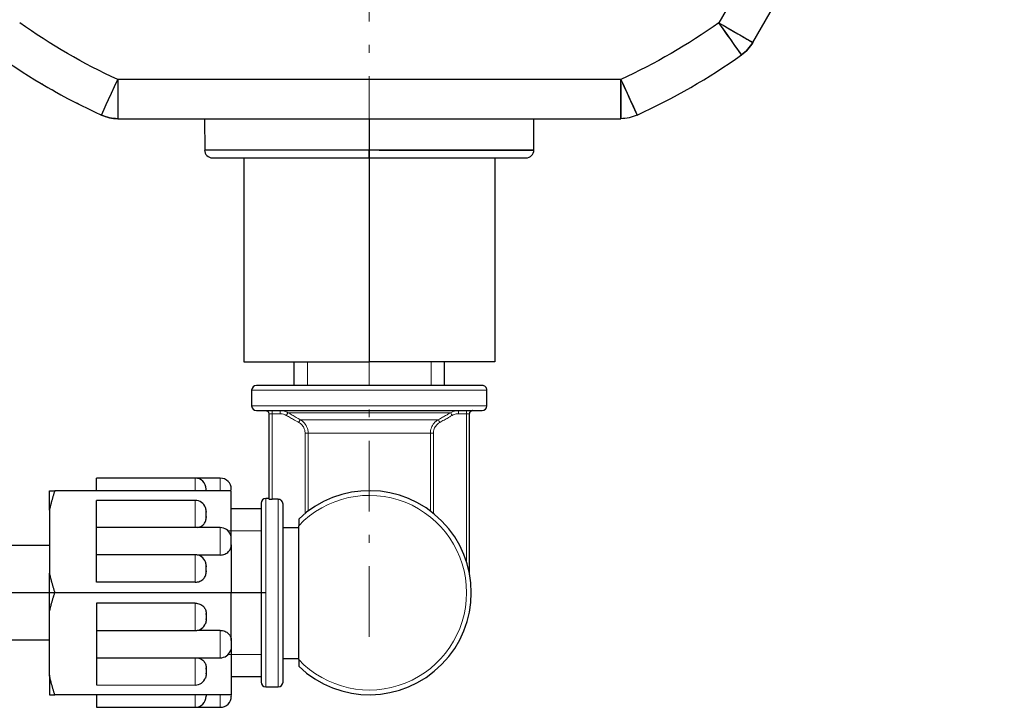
# Model space of a CAD drawing. Header units: millimetres. Extents: x 18 to 610, y -123 to 280.
# Tile 4 of 53: x 225 to 288, y 47 to 91. Entities that reach past the tile are written whole.
import ezdxf

# ---------------------------------------------------------------- set-up
doc = ezdxf.new("R2010")
doc.units = ezdxf.units.MM
doc.linetypes.add('CENTER', pattern=[8, 4.5, -1.5, 0.5, -1.5])
doc.linetypes.add('SOLID', pattern=[0])
doc.styles.add('Arial', font='Arial.ttf', dxfattribs={"height": 5})
doc.dimstyles.get("Standard").update_dxf_attribs({"dimtxt": 5, "dimasz": 5, "dimexe": 0.18, "dimexo": 0.0625, "dimgap": 0.09, "dimtad": 0, "dimtih": 1, "dimtoh": 1, "dimdec": 4, "dimzin": 0, "dimdsep": 46, "dimtxsty": 'Arial', "dimcen": 0.09, "dimadec": 0, "dimazin": 0, "dimtfac": 1, "dimtdec": 4, "dimtofl": 0, "dimtmove": 0, "dimatfit": 3, "dimfxl": 0, "dimtolj": 1, "dimtzin": 0, "dimarcsym": 0})

# ---------------------------------------------------------------- blocks, each defined once
blk = doc.blocks.new('*D12')
at = {"color": 0, "lineweight": -2}
for p, q in [((235.424, 270.99), (119.743, 270.99)), ((121.143, 59.69), (121.143, 265.99)), ((240.824, 54.69), (119.743, 54.69))]:
    blk.add_line(p, q, dxfattribs=at)
at = {"color": 0}
for points in [[(121.976, 265.99), (120.31, 265.99), (121.143, 270.99)], [(120.31, 59.69), (121.976, 59.69), (121.143, 54.69)]]:
    blk.add_solid(points, dxfattribs=at)
at = {"layer": 'Defpoints', "color": 0}
for p in [(121.143, 270.99), (235.424, 270.99), (240.824, 54.69)]:
    blk.add_point(p, dxfattribs=at)
at = {"color": 0, "lineweight": 9, "insert": (116.09, 162.84), "char_height": 5, "attachment_point": 5, "rotation": 90, "style": 'Arial'}
blk.add_mtext('\\A1;216.3', dxfattribs=at)
blk = doc.blocks.new('BlockOfCenters_2', base_point=(247.424, 122.39))
at = {"color": 6, "linetype": 'CENTER', "lineweight": 9}
for points in [[(247.424, 159.59), (247.424, 85.19)], [(284.624, 122.39), (210.224, 122.39)]]:
    blk.add_lwpolyline(points, dxfattribs=at)
blk = doc.blocks.new('BlockOfViews_3')
at = {"linetype": 'SOLID', "lineweight": 30}
for p, q in [((285.755, 118.78, 62.544), (269.716, 91, 62.544)), ((271.881, 89.75, 60.044), (287.92, 117.53, 60.044)), ((263.463, 87.39, 62.544), (231.385, 87.39, 62.544)), ((231.385, 84.89, 60.044), (263.463, 84.89, 60.044)), ((236.928, 84.89, 11.319), (236.929, 82.89, 11.368)), ((247.424, 84.89, 21.544), (247.424, 82.89, 21.544)), ((257.919, 82.89, 11.368), (257.92, 84.89, 11.319)), ((239.424, 82.39, 15.663), (239.424, 69.39, 15.663)), ((247.424, 82.39, 20.282), (247.424, 69.39, 20.282)), ((255.424, 82.39, 15.663), (255.424, 69.39, 15.663)), ((239.424, 69.39, 15.663), (247.424, 69.39, 20.282)), ((242.624, 69.39, 11.044), (242.624, 67.89, 11.044)), ((255.424, 69.39, 15.663), (247.424, 69.39, 20.282)), ((252.224, 67.89, 11.044), (252.224, 69.39, 11.044)), ((239.924, 67.59, 11.044), (239.924, 66.59, 11.044)), ((254.924, 66.59, 11.044), (254.924, 67.59, 11.044)), ((240.826, 66.29, 11.626), (240.873, 66.285, 11.65)), ((240.873, 66.285, 11.65), (240.952, 66.246, 11.638)), ((240.952, 66.246, 11.638), (241.007, 66.177, 11.629)), ((241.007, 66.177, 11.629), (241.025, 66.09, 11.61)), ((241.024, 66.09, 11.594), (241.024, 60.665, 11.594)), ((253.822, 66.09, 11.626), (253.841, 66.177, 11.629)), ((253.824, 55.826, 11.594), (253.824, 66.09, 11.594)), ((253.841, 66.177, 11.629), (253.896, 66.246, 11.638)), ((253.896, 66.246, 11.638), (253.975, 66.285, 11.65)), ((253.975, 66.285, 11.65), (254.023, 66.29, 11.626)), ((236.324, 61.99, 13.044), (230.024, 61.99, 13.044)), ((237.924, 61.99, 11.042), (236.324, 61.99, 11.042)), ((238.624, 61.19, 14.797), (227.374, 61.19, 14.797)), ((238.624, 58.134, 16.562), (238.624, 61.19, 14.797)), ((236.324, 60.572, 15.517), (230.024, 60.571, 15.452)), ((241.024, 60.69, 11.044), (240.824, 60.69, 11.044)), ((241.624, 60.643, 11.794), (241.224, 60.643, 11.794)), ((241.924, 60.325, 11.794), (241.924, 60.34, 11.794)), ((227.024, 59.945, 15.516), (227.024, 55.935, 17.831)), ((237.024, 59.866, 15.562), (237.024, 59.81, 15.594)), ((240.524, 60.04, 11.044), (238.624, 60.039, 11.1)), ((237.024, 59.552, 15.743), (237.024, 59.478, 15.785)), ((237.924, 58.84, 16.517), (230.024, 58.839, 16.452)), ((242.924, 58.823, 11.794), (241.924, 58.823, 11.794)), ((242.924, 50.425, 15.644), (242.924, 58.955, 15.644)), ((227.024, 57.688, 11.161), (191.024, 57.689, 11.108)), ((238.624, 57.746, 16.785), (238.624, 54.69, 18.55)), ((236.324, 57.108, 17.517), (230.024, 57.107, 17.452)), ((237.924, 57.091, 17.164), (236.446, 57.091, 17.164)), ((237.024, 56.402, 17.562), (237.024, 56.346, 17.594)), ((237.024, 56.088, 17.743), (237.024, 56.014, 17.785)), ((236.324, 55.359, 18.164), (230.024, 55.359, 18.164)), ((238.624, 54.69, 18.55), (227.374, 54.69, 18.55)), ((238.624, 51.634, 16.785), (238.624, 54.69, 18.55)), ((236.324, 54.021, 18.164), (230.024, 54.021, 18.164)), ((227.024, 49.435, 15.516), (227.024, 53.445, 17.831)), ((237.024, 53.292, 17.743), (237.024, 53.366, 17.785)), ((237.024, 52.978, 17.562), (237.024, 53.034, 17.594)), ((230.024, 52.273, 17.452), (236.324, 52.272, 17.517)), ((237.924, 52.289, 17.164), (236.446, 52.289, 17.164)), ((191.024, 51.69, 11.044), (227.024, 51.69, 11.044)), ((238.624, 51.246, 16.562), (238.624, 48.19, 14.797)), ((230.024, 50.541, 16.452), (237.924, 50.54, 16.517)), ((241.924, 50.49, 11.044), (242.924, 50.49, 11.044)), ((237.024, 49.828, 15.743), (237.024, 49.902, 15.785)), ((237.024, 49.514, 15.562), (237.024, 49.57, 15.594)), ((238.624, 49.34, 11.044), (240.524, 49.34, 11.044)), ((230.024, 48.809, 15.452), (236.324, 48.808, 15.517)), ((240.824, 48.69, 11.044), (241.624, 48.69, 11.044)), ((238.624, 48.19, 14.797), (227.374, 48.19, 14.797)), ((230.024, 47.39, 13.044), (236.324, 47.39, 13.044)), ((236.324, 47.39, 11.042), (237.924, 47.39, 11.042))]:
    blk.add_line(p, q, dxfattribs=at)
at = {"linetype": 'SOLID', "lineweight": 9}
for p, q in [((243.486, 69.39, 15.939), (243.486, 67.89, 15.939)), ((251.363, 69.39, 15.939), (251.363, 67.89, 15.939)), ((238.42, 58.629, 16.489), (240.524, 58.629, 16.489)), ((238.42, 50.751, 16.489), (240.524, 50.751, 16.489))]:
    blk.add_line(p, q, dxfattribs=at)
at = {"color": 196, "linetype": 'SOLID', "lineweight": 9}
for p, q in [((241.224, 60.643, 11.794), (241.224, 66.09, 11.794)), ((241.224, 66.09, 11.794), (241.735, 66.09, 11.794)), ((253.113, 66.09, 11.794), (253.624, 66.09, 11.794)), ((253.624, 66.09, 11.794), (253.624, 56.642, 11.794)), ((243.333, 64.847, 11.794), (243.333, 59.741, 11.794)), ((243.528, 59.893, 11.949), (243.528, 64.847, 11.949)), ((251.321, 64.847, 11.949), (251.321, 59.893, 11.949)), ((251.515, 59.741, 11.794), (251.515, 64.847, 11.794))]:
    blk.add_line(p, q, dxfattribs=at)
at = {"color": 6, "linetype": 'CENTER', "lineweight": 9}
blk.add_lwpolyline([(247.424, 51.87), (247.424, 85.71)], dxfattribs=at)
at = {"linetype": 'SOLID', "lineweight": 30, "extrusion": (0, 0, -1)}
for centre, radius, start, end in [((-247.424, 122.39, -62.544), 38.5, 294.61998, 305.38002), ((-247.424, 122.39, -62.544), 38.5, 294.61998, 305.38002), ((-247.424, 122.39, -62.544), 38.5, 234.61998, 245.38002), ((-247.424, 122.39, -62.544), 38.5, 234.61998, 245.38002), ((-269.716, 91, -60.044), 2.5, 210, 234.61998), ((-247.424, 122.39, -60.044), 41, 301.79061, 301.79334), ((-247.424, 122.39, -60.044), 41, 300.47726, 300.64041), ((-247.424, 122.39, -60.044), 41, 299.35959, 299.55224), ((-247.424, 122.39, -60.044), 41, 298.20666, 298.20864), ((-247.424, 122.39, -60.044), 41, 296.89434, 297.05343), ((-247.424, 122.39, -60.044), 41, 295.79131, 295.83865), ((-247.424, 122.39, -60.044), 41, 294.61998, 294.7192), ((-231.385, 87.39, -60.044), 2.5, 270, 294.61998), ((-263.463, 87.39, -60.044), 2.5, 245.38002, 270), ((-263.463, 87.39, -60.044), 2.5, 245.38002, 270), ((-240.824, 66.09, -11.594), 0.2, 90, 92.48161), ((-240.824, 66.09, -11.594), 0.2, 101.52116, 105.78361), ((-240.824, 66.09, -11.594), 0.2, 126.06937, 132.88817), ((-240.824, 66.09, -11.594), 0.2, 150.80001, 157.92478), ((-240.824, 66.09, -11.594), 0.2, 178.85981, 179.99999)]:
    blk.add_arc(centre, radius, start, end, dxfattribs=at)
at = {"linetype": 'SOLID', "lineweight": 30, "extrusion": (-0.81533, -0.578997, 0)}
for start, end in [(360, 90), (3.91984, 90.00001)]:
    blk.add_arc((81.97, 60.044, -272.596), 2.5, start, end, dxfattribs=at)
at = {"linetype": 'SOLID', "lineweight": 30, "extrusion": (0.5, 0.866025, 0)}
for start in [90, 97.33431]:
    blk.add_arc((-188.081, 60.044, 213.666), 2.5, start, 180, dxfattribs=at)
at = {"linetype": 'SOLID', "lineweight": 30}
for centre, radius, start, end in [((269.716, 91, 60.044), 2.5, 305.38002, 330), ((247.424, 122.39, 60.044), 41, 234.61998, 245.38002), ((247.424, 122.39, 60.044), 41, 294.61998, 305.38002), ((231.385, 87.39, 60.044), 2.5, 245.38002, 270), ((237.43, 82.896, 11.044), 0.506, 180.66578, 269.33422), ((257.42, 82.894, 11.044), 0.504, 270.44008, 359.55992), ((240.239, 67.575, 11.044), 0.316, 92.75527, 177.24473), ((254.624, 67.59, 11.044), 0.3, 359.99949, 90.00051), ((240.251, 66.617, 11.044), 0.328, 184.73902, 265.26098), ((254.624, 66.59, 11.044), 0.3, 270.00492, 359.99508), ((254.024, 66.09, 11.594), 0.2, 177.58906, 179.99999), ((254.024, 66.09, 11.594), 0.2, 150.81857, 158.43646), ((254.024, 66.09, 11.594), 0.2, 126.16506, 133.13864), ((254.024, 66.09, 11.594), 0.2, 100.91411, 105.77283), ((254.024, 66.09, 11.594), 0.2, 90, 92.2315), ((236.324, 61.29, 13.044), 0.7, 359.99999, 89.9997), ((237.918, 61.284, 11.044), 0.706, 0.47303, 89.52701), ((247.424, 54.69, 15.344), 6.5, 226.18694, 133.81306), ((236.321, 59.871, 15.421), 0.701, 19.97424, 89.75675), ((240.838, 60.377, 11.044), 0.314, 92.465, 177.535), ((237.921, 58.139, 16.421), 0.701, 19.97428, 89.75547), ((236.321, 56.407, 17.421), 0.701, 19.97395, 89.75748), ((236.321, 52.973, 17.517), 0.701, 270.24252, 340.02605), ((237.921, 51.241, 16.517), 0.701, 270.24455, 340.02565), ((236.321, 49.509, 15.517), 0.701, 270.24325, 340.02576), ((240.824, 48.99, 11.044), 0.3, 180.00301, 269.99699), ((241.624, 48.99, 11.044), 0.3, 270.00301, 359.99699), ((236.324, 48.09, 13.044), 0.7, 270.0003, 0.00001), ((237.918, 48.096, 11.042), 0.706, 270.4735, 359.52646)]:
    blk.add_arc(centre, radius, start, end, dxfattribs=at)
at = {"linetype": 'SOLID', "lineweight": 30, "extrusion": (-0.909091, 0.416598, 0)}
blk.add_arc((-175.84, 60.044, -173.944), 2.5, 0, 90, dxfattribs=at)
blk.add_arc((-175.84, 60.044, -173.944), 2.5, 0, 90, dxfattribs=at)
at = {"linetype": 'SOLID', "lineweight": 30, "extrusion": (1, -1.6719e-08, 0)}
blk.add_arc((87.39, 60.044, 231.385), 2.5, 90, 180, dxfattribs=at)
at = {"linetype": 'SOLID', "lineweight": 30, "extrusion": (1, 0, 0)}
for centre, radius, start, end in [((87.39, 60.044, 231.385), 2.5, 90, 180), ((87.39, 60.044, 263.463), 2.5, 96.66725, 180), ((82.89, 21.044, 247.424), 0.5, 90, 180), ((53.272, 17.5, 230.024), 1, 41.53695, 182.77043), ((53.272, 17.5, 237.024), 0.3, 71.81031, 168.18969), ((51.54, 16.5, 230.024), 1, 42.76628, 182.77043), ((51.54, 16.5, 238.624), 0.3, 71.81031, 168.18969), ((49.808, 15.5, 230.024), 1, 42.76628, 182.77044), ((49.808, 15.5, 237.024), 0.3, 71.81031, 168.18969), ((54.69, 11.044, 227.024), 6.9, 139.60486, 160.39514), ((48.39, 13.044, 230.024), 1, 101.53696, 180), ((48.39, 13.044, 237.024), 0.3, 131.81031, 196.875), ((48.39, 11.044, 238.624), 0.3, 146.39349, 197.01848)]:
    blk.add_arc(centre, radius, start, end, dxfattribs=at)
at = {"linetype": 'SOLID', "lineweight": 30, "extrusion": (-1, 0, 0)}
for centre, radius, start, end in [((-87.39, 60.044, -263.463), 2.5, 0, 90), ((-60.99, 13.044, -230.024), 1, 101.53696, 180), ((-54.69, 11.044, -227.024), 6.9, 139.60486, 160.39514), ((-60.99, 13.044, -237.024), 0.3, 131.81031, 196.875), ((-60.99, 11.044, -238.624), 0.3, 146.39349, 197.01848), ((-59.572, 15.5, -230.024), 1, 42.76628, 182.77044), ((-54.69, 11.044, -241.924), 5.7, 358.5, 172.43916), ((-59.572, 15.5, -237.024), 0.3, 71.81031, 168.18969), ((-57.84, 16.5, -230.024), 1, 42.76628, 182.77043), ((-57.84, 16.5, -238.624), 0.3, 71.81031, 168.18969), ((-56.108, 17.5, -230.024), 1, 41.53695, 182.77043), ((-54.69, 11.044, -227.024), 6.9, 79.60486, 100.39514), ((-56.108, 17.5, -237.024), 0.3, 71.81031, 168.18969)]:
    blk.add_arc(centre, radius, start, end, dxfattribs=at)
at = {"linetype": 'SOLID', "lineweight": 30, "extrusion": (0.909091, 0.416598, 0)}
for start in [90, 94.80043]:
    blk.add_arc((-30.313, 60.044, 275.919), 2.5, start, 180, dxfattribs=at)
at = {"linetype": 'SOLID', "lineweight": 30, "extrusion": (0, -1, 0)}
for centre, radius, start, end in [((247.424, 11.044, -82.89), 10.5, 90, 180), ((247.424, 11.044, -82.89), 10.5, 93.3971, 178.23529), ((247.424, 11.044, -82.89), 10.5, 0, 90), ((247.424, 11.044, -67.89), 7.2, 0, 180)]:
    blk.add_arc(centre, radius, start, end, dxfattribs=at)
at = {"linetype": 'SOLID', "lineweight": 30, "extrusion": (-1, 0, -1.22461e-16)}
blk.add_arc((-82.89, 21.044, -247.424), 0.5, 0, 90, dxfattribs=at)
at = {"linetype": 'SOLID', "lineweight": 30, "extrusion": (0, 1, 0)}
for centre, radius, start, end in [((-247.424, 11.044, 82.89), 10.5, 93.3971, 178.23529), ((-247.424, 11.044, 82.39), 10, 358.65672, 90), ((-247.424, 11.044, 82.39), 10, 359.54945, 89.999), ((-247.424, 11.044, 82.39), 10, 90, 181.34328), ((-247.424, 11.044, 82.39), 10, 90.001, 180.45055)]:
    blk.add_arc(centre, radius, start, end, dxfattribs=at)
at = {"color": 196, "linetype": 'SOLID', "lineweight": 9, "extrusion": (-2.61361e-16, 1, 0)}
blk.add_arc((-247.424, 11.044, 67.59), 7.5, 0, 180, dxfattribs=at)
at = {"color": 196, "linetype": 'SOLID', "lineweight": 9, "extrusion": (2.61361e-16, -1, 0)}
blk.add_arc((247.424, 11.044, -66.59), 7.5, 0, 180, dxfattribs=at)
at = {"linetype": 'SOLID', "lineweight": 30, "extrusion": (-4.44089e-16, 1, 0)}
blk.add_arc((-247.424, 11.044, 66.29), 7.2, 0, 180, dxfattribs=at)
at = {"color": 196, "linetype": 'SOLID', "lineweight": 9, "extrusion": (1.53134e-16, 1, 0)}
blk.add_arc((-241.224, 11.594, 66.09), 0.2, 0, 90, dxfattribs=at)
at = {"color": 196, "linetype": 'SOLID', "lineweight": 9, "extrusion": (-1, 0, 0)}
for centre, radius, start, end in [((-66.09, 11.994, -241.224), 0.2, 180, 270), ((-66.09, 11.994, -241.735), 0.2, 180, 270), ((-66.09, 11.994, -253.113), 0.2, 180, 270), ((-66.09, 11.994, -253.624), 0.2, 180, 270), ((-60.99, 11.044, -237.924), 1, 101.53696, 180.14348), ((-53.272, 17.5, -236.324), 1, 0.93751, 138.46305), ((-51.54, 16.5, -237.924), 1, 0.93751, 138.46305), ((-49.808, 15.5, -236.324), 1, 0.93751, 137.10513), ((-48.39, 13.044, -236.324), 1, 0, 78.46304)]:
    blk.add_arc(centre, radius, start, end, dxfattribs=at)
at = {"color": 196, "linetype": 'SOLID', "lineweight": 9, "extrusion": (-0.869436, 0.494046, 0)}
blk.add_arc((-176.997, 11.994, -177.928), 0.2, 185.07664, 270, dxfattribs=at)
at = {"color": 196, "linetype": 'SOLID', "lineweight": 9, "extrusion": (-3.37201e-16, 1, -5.30734e-32)}
blk.add_arc((-247.424, 11.044, 66.156), 5.268, 10.19369, 169.80631, dxfattribs=at)
at = {"color": 196, "linetype": 'SOLID', "lineweight": 9, "extrusion": (-0.869436, -0.494046, 1.097e-15)}
blk.add_arc((67.481, 11.994, -252.312), 0.2, 185.07664, 270, dxfattribs=at)
at = {"color": 196, "linetype": 'SOLID', "lineweight": 9, "extrusion": (-1.53134e-16, 1, 0)}
blk.add_arc((-253.624, 11.594, 66.09), 0.2, 90, 180, dxfattribs=at)
at = {"color": 196, "linetype": 'SOLID', "lineweight": 9, "extrusion": (-0.87068, 0.49185, 0)}
blk.add_arc((-176.546, 11.994, -179.273), 0.2, 185.92698, 270, dxfattribs=at)
at = {"color": 196, "linetype": 'SOLID', "lineweight": 9, "extrusion": (4.44089e-16, -1, 0)}
blk.add_arc((247.424, 11.044, -65.713), 4.5, 11.91859, 168.08141, dxfattribs=at)
at = {"color": 196, "linetype": 'SOLID', "lineweight": 9, "extrusion": (-0.87068, -0.49185, -1.09213e-15)}
blk.add_arc((66.846, 11.994, -251.582), 0.2, 185.92698, 270, dxfattribs=at)
at = {"color": 196, "linetype": 'SOLID', "lineweight": 9, "extrusion": (0, 1, 0)}
blk.add_arc((-243.333, 11.994, 64.847), 0.2, 193.07289, 270, dxfattribs=at)
at = {"color": 196, "linetype": 'SOLID', "lineweight": 9, "extrusion": (-4.44089e-16, 1, 0)}
blk.add_arc((-247.424, 11.044, 64.847), 4, 13.07289, 166.92711, dxfattribs=at)
at = {"color": 196, "linetype": 'SOLID', "lineweight": 9, "extrusion": (4.55905e-15, -1, 0)}
blk.add_arc((251.515, 11.994, -64.847), 0.2, 193.07289, 270, dxfattribs=at)
at = {"color": 196, "linetype": 'SOLID', "lineweight": 9, "extrusion": (1, 0, 0)}
for centre, start, end in [((60.99, 13.044, 236.324), 0, 78.46304), ((59.572, 15.5, 236.324), 0.93751, 137.10513), ((57.84, 16.5, 237.924), 0.93751, 138.46305), ((56.108, 17.5, 236.324), 0.93751, 138.46305), ((48.39, 11.044, 237.924), 101.53696, 180.14348)]:
    blk.add_arc(centre, 1, start, end, dxfattribs=at)
at = {"color": 196, "linetype": 'SOLID', "lineweight": 9, "extrusion": (0, 0, -1)}
blk.add_arc((-247.424, 54.69, -15.644), 6.2, 43.46402, 316.53598, dxfattribs=at)
at = {"linetype": 'SOLID', "lineweight": 30, "extrusion": (1, 1.36643e-15, 0)}
for start, end in [(358.47458, 180), (180, 181.52542)]:
    blk.add_arc((54.69, 11.044, 240.524), 5.7, start, end, dxfattribs=at)
at = {"color": 196, "linetype": 'SOLID', "lineweight": 9, "extrusion": (-1, -1.4803e-16, 0)}
blk.add_arc((-54.69, 11.044, -240.824), 6, 0, 180, dxfattribs=at)
at = {"color": 196, "linetype": 'SOLID', "lineweight": 9, "extrusion": (1, 1.4803e-16, 0)}
blk.add_arc((54.69, 11.044, 241.624), 6, 7.18076, 180, dxfattribs=at)
at = {"color": 196, "linetype": 'SOLID', "lineweight": 9}
for points, knots in [([(242.24, 66.156, 11.977), (242.22, 66.167, 11.978), (242.2, 66.178, 11.978), (242.147, 66.203, 11.98), (242.114, 66.218, 11.981), (242.026, 66.249, 11.985), (241.97, 66.264, 11.987), (241.854, 66.285, 11.991), (241.795, 66.29, 11.993), (241.735, 66.29, 11.994)], [0, 0, 0, 0, 0.0542814, 0.0542814, 0.1411317, 0.1411317, 0.2800922, 0.2800922, 0.4233952, 0.4233952, 0.4233952, 0.4233952]), ([(241.735, 66.09, 11.794), (241.783, 66.09, 11.794), (241.831, 66.086, 11.794), (241.924, 66.069, 11.794), (241.969, 66.058, 11.794), (242.04, 66.032, 11.794), (242.067, 66.021, 11.794), (242.109, 66, 11.794), (242.125, 65.992, 11.794), (242.141, 65.983, 11.794)], [-0.4233952, -0.4233952, -0.4233952, -0.4233952, -0.2800922, -0.2800922, -0.1411317, -0.1411317, -0.0542814, -0.0542814, 0, 0, 0, 0]), ([(242.141, 65.983, 11.794), (242.229, 65.933, 11.794), (242.318, 65.883, 11.794), (242.491, 65.784, 11.794), (242.577, 65.736, 11.794), (242.716, 65.657, 11.794), (242.77, 65.626, 11.794), (242.857, 65.577, 11.794), (242.89, 65.558, 11.794), (242.923, 65.539, 11.794)], [0, 0, 0, 0, 0.3043719, 0.3043719, 0.5995205, 0.5995205, 0.7839883, 0.7839883, 0.8992807, 0.8992807, 0.8992807, 0.8992807]), ([(243.021, 65.713, 11.974), (242.988, 65.732, 11.974), (242.954, 65.75, 11.974), (242.868, 65.8, 11.974), (242.814, 65.83, 11.975), (242.675, 65.909, 11.975), (242.59, 65.957, 11.976), (242.416, 66.056, 11.976), (242.328, 66.106, 11.976), (242.24, 66.156, 11.977)], [-0.8992807, -0.8992807, -0.8992807, -0.8992807, -0.7839883, -0.7839883, -0.5995205, -0.5995205, -0.3043719, -0.3043719, 0, 0, 0, 0]), ([(252.609, 66.156, 11.977), (252.576, 66.137, 11.977), (252.542, 66.118, 11.977), (252.455, 66.069, 11.976), (252.402, 66.038, 11.976), (252.263, 65.959, 11.976), (252.178, 65.911, 11.975), (252.004, 65.813, 11.975), (251.916, 65.763, 11.974), (251.827, 65.713, 11.974)], [-0.8992807, -0.8992807, -0.8992807, -0.8992807, -0.7839883, -0.7839883, -0.5995205, -0.5995205, -0.3043719, -0.3043719, 0, 0, 0, 0]), ([(251.925, 65.539, 11.794), (252.013, 65.589, 11.794), (252.102, 65.639, 11.794), (252.276, 65.738, 11.794), (252.361, 65.786, 11.794), (252.5, 65.865, 11.794), (252.554, 65.896, 11.794), (252.641, 65.945, 11.794), (252.674, 65.964, 11.794), (252.708, 65.983, 11.794)], [0, 0, 0, 0, 0.3043719, 0.3043719, 0.5995205, 0.5995205, 0.7839883, 0.7839883, 0.8992807, 0.8992807, 0.8992807, 0.8992807]), ([(253.113, 66.29, 11.994), (253.091, 66.29, 11.994), (253.068, 66.289, 11.993), (253.01, 66.285, 11.991), (252.974, 66.281, 11.99), (252.881, 66.265, 11.987), (252.826, 66.25, 11.985), (252.715, 66.211, 11.981), (252.661, 66.186, 11.979), (252.609, 66.156, 11.977)], [0, 0, 0, 0, 0.0542814, 0.0542814, 0.1411317, 0.1411317, 0.2800922, 0.2800922, 0.4233952, 0.4233952, 0.4233952, 0.4233952]), ([(252.708, 65.983, 11.794), (252.749, 66.006, 11.794), (252.793, 66.027, 11.794), (252.882, 66.058, 11.794), (252.927, 66.07, 11.794), (253.001, 66.083, 11.794), (253.03, 66.086, 11.794), (253.077, 66.089, 11.794), (253.095, 66.09, 11.794), (253.113, 66.09, 11.794)], [-0.4233952, -0.4233952, -0.4233952, -0.4233952, -0.2800922, -0.2800922, -0.1411317, -0.1411317, -0.0542814, -0.0542814, 0, 0, 0, 0]), ([(242.923, 65.539, 11.794), (243.006, 65.493, 11.794), (243.081, 65.431, 11.794), (243.202, 65.289, 11.794), (243.25, 65.208, 11.794), (243.303, 65.068, 11.794), (243.318, 65.012, 11.794), (243.331, 64.919, 11.794), (243.333, 64.883, 11.794), (243.333, 64.847, 11.794)], [-0.8392301, -0.8392301, -0.8392301, -0.8392301, -0.555183, -0.555183, -0.2797434, -0.2797434, -0.1075936, -0.1075936, 0, 0, 0, 0]), ([(243.528, 64.847, 11.949), (243.528, 64.891, 11.949), (243.525, 64.937, 11.949), (243.509, 65.053, 11.95), (243.491, 65.124, 11.951), (243.426, 65.299, 11.955), (243.366, 65.4, 11.958), (243.216, 65.577, 11.965), (243.123, 65.654, 11.969), (243.021, 65.713, 11.974)], [0, 0, 0, 0, 0.1075936, 0.1075936, 0.2797434, 0.2797434, 0.555183, 0.555183, 0.8392301, 0.8392301, 0.8392301, 0.8392301]), ([(251.827, 65.713, 11.974), (251.789, 65.691, 11.972), (251.751, 65.666, 11.97), (251.658, 65.595, 11.966), (251.605, 65.545, 11.964), (251.484, 65.403, 11.958), (251.425, 65.303, 11.955), (251.342, 65.085, 11.95), (251.321, 64.965, 11.949), (251.321, 64.847, 11.949)], [0, 0, 0, 0, 0.1075862, 0.1075862, 0.2797241, 0.2797241, 0.5551447, 0.5551447, 0.8391722, 0.8391722, 0.8391722, 0.8391722]), ([(251.515, 64.847, 11.794), (251.515, 64.941, 11.794), (251.533, 65.037, 11.794), (251.6, 65.212, 11.794), (251.648, 65.292, 11.794), (251.746, 65.406, 11.794), (251.789, 65.445, 11.794), (251.864, 65.502, 11.794), (251.894, 65.522, 11.794), (251.925, 65.539, 11.794)], [-0.8391722, -0.8391722, -0.8391722, -0.8391722, -0.5551447, -0.5551447, -0.2797241, -0.2797241, -0.1075862, -0.1075862, 0, 0, 0, 0])]:
    blk.add_open_spline(points, degree=3, knots=knots, dxfattribs=at)
at = {"linetype": 'SOLID', "lineweight": 30}
for points, weights in [([(227.024, 61.19, 13.36), (227.158, 61.19, 14.048), (227.374, 61.19, 14.797)], [1, 1.01542290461, 1.0208149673]), ([(227.374, 61.19, 14.797), (227.158, 60.541, 15.172), (227.024, 59.945, 15.516)], [1.0208149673, 1.01542290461, 1]), ([(227.024, 55.935, 17.831), (227.158, 55.339, 18.176), (227.374, 54.69, 18.55)], [1, 1.01542290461, 1.0208149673]), ([(227.024, 53.445, 17.831), (227.158, 54.041, 18.176), (227.374, 54.69, 18.55)], [1, 1.01542290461, 1.0208149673]), ([(227.374, 48.19, 14.797), (227.158, 48.839, 15.172), (227.024, 49.435, 15.516)], [1.0208149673, 1.01542290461, 1]), ([(227.024, 48.19, 13.36), (227.158, 48.19, 14.048), (227.374, 48.19, 14.797)], [1, 1.01542290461, 1.0208149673])]:
    blk.add_rational_spline(points, weights, degree=2, dxfattribs=at)
for points, knots in [([(241.024, 60.665, 11.594), (241.024, 60.662, 11.62), (241.029, 60.66, 11.646), (241.05, 60.655, 11.696), (241.065, 60.652, 11.718), (241.101, 60.648, 11.754), (241.123, 60.646, 11.769), (241.172, 60.644, 11.789), (241.199, 60.643, 11.794), (241.224, 60.643, 11.794)], [-0.9062347, -0.9062347, -0.9062347, -0.9062347, -0.8304652, -0.8304652, -0.7546956, -0.7546956, -0.6793595, -0.6793595, -0.6040235, -0.6040235, -0.6040235, -0.6040235]), ([(241.924, 60.34, 11.794), (241.924, 60.378, 11.794), (241.916, 60.422, 11.794), (241.887, 60.491, 11.794), (241.862, 60.528, 11.794), (241.81, 60.581, 11.794), (241.773, 60.606, 11.794), (241.705, 60.634, 11.794), (241.661, 60.643, 11.794), (241.624, 60.643, 11.794)], [-0.4461547, -0.4461547, -0.4461547, -0.4461547, -0.3338203, -0.3338203, -0.2220152, -0.2220152, -0.1107839, -0.1107839, 0, 0, 0, 0]), ([(237.024, 59.866, 15.562), (237.024, 59.876, 15.556), (237.024, 59.886, 15.55), (237.021, 59.972, 15.5), (237.006, 60.047, 15.457), (236.975, 60.123, 15.413), (236.971, 60.132, 15.408), (236.967, 60.142, 15.402)], [-4.9817117, -4.9817117, -4.9817117, -4.9817117, -4.9497073, -4.9497073, -4.7062867, -4.7062867, -4.6716641, -4.6716641, -4.6716641, -4.6716641]), ([(236.482, 58.839, 16.154), (236.529, 58.849, 16.149), (236.575, 58.863, 16.141), (236.658, 58.897, 16.121), (236.703, 58.92, 16.108), (236.785, 58.975, 16.076), (236.823, 59.007, 16.058), (236.879, 59.065, 16.024), (236.905, 59.097, 16.006), (236.948, 59.163, 15.968), (236.966, 59.198, 15.947), (237.006, 59.297, 15.89), (237.021, 59.372, 15.847), (237.024, 59.458, 15.797), (237.024, 59.468, 15.791), (237.024, 59.478, 15.785)], [-1.1481497, -1.1481497, -1.1481497, -1.1481497, -1.015145, -1.015145, -0.8717609, -0.8717609, -0.7283768, -0.7283768, -0.607609, -0.607609, -0.4868412, -0.4868412, -0.2434206, -0.2434206, -0.2114162, -0.2114162, -0.2114162, -0.2114162]), ([(242.924, 59.38, 15.344), (242.924, 59.38, 15.378), (242.924, 59.371, 15.416), (242.924, 59.339, 15.481), (242.924, 59.308, 15.517), (242.924, 59.24, 15.573), (242.924, 59.188, 15.599), (242.924, 59.085, 15.634), (242.924, 59.014, 15.644), (242.924, 58.955, 15.644)], [2.2020352, 2.2020352, 2.2020352, 2.2020352, 2.3012634, 2.3012634, 2.4193213, 2.4193213, 2.5655716, 2.5655716, 2.7440395, 2.7440395, 2.7440395, 2.7440395]), ([(238.624, 58.134, 16.562), (238.624, 58.144, 16.556), (238.624, 58.154, 16.55), (238.621, 58.24, 16.5), (238.606, 58.315, 16.457), (238.575, 58.391, 16.413), (238.571, 58.4, 16.408), (238.567, 58.41, 16.402)], [-2.385148, -2.385148, -2.385148, -2.385148, -2.3531434, -2.3531434, -2.1097227, -2.1097227, -2.0751004, -2.0751004, -2.0751004, -2.0751004]), ([(237.924, 57.091, 17.164), (237.971, 57.091, 17.164), (238.023, 57.096, 17.161), (238.123, 57.115, 17.15), (238.172, 57.13, 17.141), (238.258, 57.165, 17.121), (238.303, 57.188, 17.108), (238.385, 57.243, 17.076), (238.423, 57.275, 17.058), (238.479, 57.333, 17.024), (238.505, 57.365, 17.006), (238.548, 57.431, 16.968), (238.566, 57.466, 16.947), (238.606, 57.565, 16.89), (238.621, 57.64, 16.847), (238.624, 57.726, 16.797), (238.624, 57.736, 16.791), (238.624, 57.746, 16.785)], [-3.894846, -3.894846, -3.894846, -3.894846, -3.753277, -3.753277, -3.611709, -3.611709, -3.468325, -3.468325, -3.324941, -3.324941, -3.204173, -3.204173, -3.083405, -3.083405, -2.839985, -2.839985, -2.80798, -2.80798, -2.80798, -2.80798]), ([(237.024, 56.402, 17.562), (237.024, 56.412, 17.556), (237.024, 56.422, 17.55), (237.021, 56.508, 17.5), (237.006, 56.583, 17.457), (236.975, 56.659, 17.413), (236.971, 56.668, 17.408), (236.967, 56.678, 17.402)], [-4.9817118, -4.9817118, -4.9817118, -4.9817118, -4.9497073, -4.9497073, -4.7062867, -4.7062867, -4.6716642, -4.6716642, -4.6716642, -4.6716642]), ([(236.324, 55.359, 18.164), (236.371, 55.359, 18.164), (236.423, 55.364, 18.161), (236.523, 55.383, 18.15), (236.572, 55.398, 18.141), (236.658, 55.433, 18.121), (236.703, 55.456, 18.108), (236.785, 55.511, 18.076), (236.823, 55.543, 18.058), (236.879, 55.601, 18.024), (236.905, 55.633, 18.006), (236.948, 55.699, 17.968), (236.966, 55.734, 17.947), (237.006, 55.833, 17.89), (237.021, 55.908, 17.847), (237.024, 55.994, 17.797), (237.024, 56.004, 17.791), (237.024, 56.014, 17.785)], [-1.298282, -1.298282, -1.298282, -1.298282, -1.156714, -1.156714, -1.015145, -1.015145, -0.871761, -0.871761, -0.728377, -0.728377, -0.607609, -0.607609, -0.486841, -0.486841, -0.243421, -0.243421, -0.211416, -0.211416, -0.211416, -0.211416]), ([(236.324, 54.021, 18.164), (236.371, 54.021, 18.164), (236.423, 54.016, 18.161), (236.523, 53.997, 18.15), (236.572, 53.982, 18.141), (236.658, 53.947, 18.121), (236.703, 53.924, 18.108), (236.785, 53.869, 18.076), (236.823, 53.837, 18.058), (236.879, 53.779, 18.024), (236.905, 53.747, 18.006), (236.948, 53.681, 17.968), (236.966, 53.646, 17.947), (237.006, 53.547, 17.89), (237.021, 53.472, 17.847), (237.024, 53.386, 17.797), (237.024, 53.376, 17.791), (237.024, 53.366, 17.785)], [-1.298282, -1.298282, -1.298282, -1.298282, -1.156714, -1.156714, -1.015145, -1.015145, -0.871761, -0.871761, -0.728377, -0.728377, -0.607609, -0.607609, -0.486841, -0.486841, -0.243421, -0.243421, -0.211416, -0.211416, -0.211416, -0.211416]), ([(237.024, 52.978, 17.562), (237.024, 52.968, 17.556), (237.024, 52.958, 17.55), (237.021, 52.872, 17.5), (237.006, 52.797, 17.457), (236.975, 52.721, 17.413), (236.971, 52.712, 17.408), (236.967, 52.702, 17.402)], [-4.9817118, -4.9817118, -4.9817118, -4.9817118, -4.9497073, -4.9497073, -4.7062867, -4.7062867, -4.6716642, -4.6716642, -4.6716642, -4.6716642]), ([(237.924, 52.289, 17.164), (237.971, 52.289, 17.164), (238.023, 52.284, 17.161), (238.123, 52.265, 17.15), (238.172, 52.25, 17.141), (238.258, 52.215, 17.121), (238.303, 52.192, 17.108), (238.385, 52.137, 17.076), (238.423, 52.105, 17.058), (238.479, 52.047, 17.024), (238.505, 52.015, 17.006), (238.548, 51.949, 16.968), (238.566, 51.914, 16.947), (238.606, 51.815, 16.89), (238.621, 51.74, 16.847), (238.624, 51.654, 16.797), (238.624, 51.644, 16.791), (238.624, 51.634, 16.785)], [-3.894846, -3.894846, -3.894846, -3.894846, -3.753277, -3.753277, -3.611709, -3.611709, -3.468325, -3.468325, -3.324941, -3.324941, -3.204173, -3.204173, -3.083405, -3.083405, -2.839985, -2.839985, -2.80798, -2.80798, -2.80798, -2.80798]), ([(238.624, 51.246, 16.562), (238.624, 51.236, 16.556), (238.624, 51.226, 16.55), (238.621, 51.14, 16.5), (238.606, 51.065, 16.457), (238.575, 50.989, 16.413), (238.571, 50.98, 16.408), (238.567, 50.97, 16.402)], [-2.385148, -2.385148, -2.385148, -2.385148, -2.3531434, -2.3531434, -2.1097227, -2.1097227, -2.0751004, -2.0751004, -2.0751004, -2.0751004]), ([(236.482, 50.541, 16.154), (236.529, 50.531, 16.149), (236.575, 50.517, 16.141), (236.658, 50.483, 16.121), (236.703, 50.46, 16.108), (236.785, 50.405, 16.076), (236.823, 50.373, 16.058), (236.879, 50.315, 16.024), (236.905, 50.283, 16.006), (236.948, 50.217, 15.968), (236.966, 50.182, 15.947), (237.006, 50.083, 15.89), (237.021, 50.008, 15.847), (237.024, 49.922, 15.797), (237.024, 49.912, 15.791), (237.024, 49.902, 15.785)], [-1.1481497, -1.1481497, -1.1481497, -1.1481497, -1.015145, -1.015145, -0.8717609, -0.8717609, -0.7283768, -0.7283768, -0.607609, -0.607609, -0.4868412, -0.4868412, -0.2434206, -0.2434206, -0.2114162, -0.2114162, -0.2114162, -0.2114162]), ([(242.924, 50.425, 15.644), (242.924, 50.366, 15.644), (242.924, 50.295, 15.634), (242.924, 50.192, 15.599), (242.924, 50.14, 15.573), (242.924, 50.072, 15.517), (242.924, 50.042, 15.481), (242.924, 50.009, 15.416), (242.924, 50, 15.378), (242.924, 50, 15.344)], [1.6600309, 1.6600309, 1.6600309, 1.6600309, 1.8384988, 1.8384988, 1.9847491, 1.9847491, 2.102807, 2.102807, 2.2020352, 2.2020352, 2.2020352, 2.2020352]), ([(237.024, 49.514, 15.562), (237.024, 49.504, 15.556), (237.024, 49.494, 15.55), (237.021, 49.408, 15.5), (237.006, 49.333, 15.457), (236.975, 49.257, 15.413), (236.971, 49.248, 15.408), (236.967, 49.238, 15.402)], [-4.9817117, -4.9817117, -4.9817117, -4.9817117, -4.9497073, -4.9497073, -4.7062867, -4.7062867, -4.6716641, -4.6716641, -4.6716641, -4.6716641])]:
    blk.add_open_spline(points, degree=3, knots=knots, dxfattribs=at)
blk.add_blockref('BlockOfCenters_2', (247.424, 122.39))

msp = doc.modelspace()

# ---------------------------------------------------------------- block references
msp.add_blockref('BlockOfViews_3', (0, 0))

# ---------------------------------------------------------------- dimensions: what is measured, and where the dimension line sits
at = {"lineweight": 9}
dim = msp.add_linear_dim(base=(121.143, 270.99), p1=(240.824, 54.69), p2=(235.424, 270.99), angle=90, dimstyle='Standard', override={"dimtxt": 5, "dimasz": 5, "dimexe": 1.4, "dimexo": 0, "dimgap": 2.5, "dimtad": 1, "dimtih": 0, "dimtoh": 1, "dimdec": 1, "dimlfac": 1, "dimpost": '<>', "dimsah": 1, "dimse1": 0, "dimse2": 0, "dimtix": 1}, dxfattribs=at)
dim.commit()
dim.dimension.update_dxf_attribs({"geometry": '*D12', "text_midpoint": (121.143, 162.84), "dimtype": 160})

doc.saveas('drawing.dxf')
